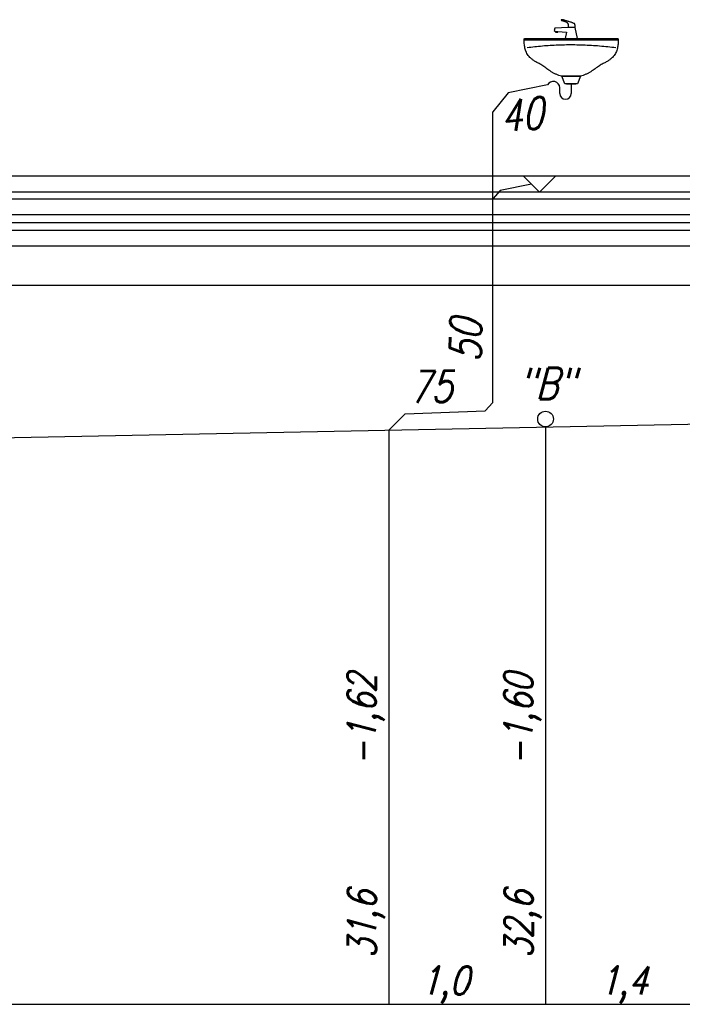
# Model space of a CAD drawing. Header units: millimetres. Extents: x 515 to 621, y 35 to 65.
# Tile 4 of 17: x 548.67 to 552.9, y 44.84 to 51.12. Entities that reach past the tile are written whole.
import ezdxf
from ezdxf.lldxf.tags import DXFTag

# ---------------------------------------------------------------- set-up
doc = ezdxf.new("R2010")
doc.units = ezdxf.units.MM
for name, color, linetype in [('IS_Konstrukcja', 1, 'SOLID'), ('IS_Odbiorniki', 2, 'SOLID'), ('S_Kanalizacja', 6, 'Continuous'), ('S_Opis - kanalizacja', 3, 'Continuous')]:
    doc.layers.add(name, color=color, linetype=linetype)
doc.styles.add('ROMANS', font='romans.shx', dxfattribs={"width": 0.8, "oblique": 10, "height": 16})
tags = doc.linetypes.add('SOLID', pattern=[10, 10, 0]).pattern_tags.tags
tags[6:7] = [DXFTag(74, 4), DXFTag(75, 0), DXFTag(340, '0'), DXFTag(46, 0.0), DXFTag(50, 0.0), DXFTag(44, 0.0), DXFTag(45, 0.0)]
tags[4:5] = [DXFTag(74, 4), DXFTag(75, 0), DXFTag(340, '0'), DXFTag(46, 0.0), DXFTag(50, 0.0), DXFTag(44, 0.0), DXFTag(45, 0.0)]

msp = doc.modelspace()

# ---------------------------------------------------------------- linework, layer by layer
at = {"layer": 'IS_Konstrukcja'}
for p, q in [((566.1455, 50.1188), (532.001, 50.1188)), ((531.5012, 50.0188), (566.1455, 50.0188)), ((531.7012, 49.9738), (566.1455, 49.9738)), ((531.9512, 49.8738), (566.1455, 49.8738)), ((531.9512, 49.8238), (566.1455, 49.8238)), ((531.9512, 49.7738), (566.1455, 49.7738)), ((531.9512, 49.6738), (566.1455, 49.6738)), ((531.9512, 49.4238), (566.1455, 49.4238))]:
    msp.add_line(p, q, dxfattribs=at)
at = {"layer": 'IS_Odbiorniki', "ltscale": 0.01}
for p, q in [((552.0855, 51.0623), (552.0805, 51.0473)), ((552.1705, 51.0673), (552.0855, 51.0623)), ((552.2155, 51.0673), (552.1705, 51.0673)), ((552.2305, 50.9973), (552.2155, 51.0673)), ((552.0805, 51.0473), (552.0905, 51.0423)), ((552.0905, 51.0423), (552.0905, 51.0373)), ((552.0905, 51.0423), (552.1055, 51.0423)), ((552.0905, 51.0373), (552.1055, 51.0373)), ((552.1055, 51.0373), (552.1055, 51.0423)), ((552.1055, 51.0423), (552.1605, 51.0373)), ((552.1605, 51.0373), (552.1505, 50.9973)), ((552.4897, 50.9873), (551.8897, 50.9873)), ((552.1505, 50.9973), (552.2305, 50.9973)), ((552.1497, 50.7073), (552.1297, 50.7573)), ((552.1297, 50.7573), (552.2497, 50.7573)), ((552.2497, 50.7573), (552.2297, 50.7073)), ((552.2297, 50.7073), (552.1497, 50.7073)), ((552.1597, 50.7073), (552.2197, 50.7073))]:
    msp.add_line(p, q, dxfattribs=at)
for points, knots in [([(552.1305, 51.1173), (552.13, 51.1173), (552.1293, 51.1172), (552.1283, 51.1169), (552.1275, 51.1164), (552.127, 51.1158), (552.1267, 51.1151), (552.1267, 51.1144), (552.127, 51.1138), (552.1275, 51.1131), (552.1283, 51.1127), (552.1293, 51.1124), (552.13, 51.1123), (552.1305, 51.1123)], [0, 0, 0, 0, 0.001245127, 0.002286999, 0.003170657, 0.003941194, 0.004643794, 0.005323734, 0.006026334, 0.006796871, 0.007680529, 0.008722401, 0.009967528, 0.009967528, 0.009967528, 0.009967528]), ([(552.2105, 51.0923), (552.2092, 51.0929), (552.2059, 51.0943), (552.2001, 51.0965), (552.1928, 51.0992), (552.1843, 51.1021), (552.1752, 51.1052), (552.1658, 51.1082), (552.1566, 51.111), (552.1482, 51.1135), (552.1408, 51.1154), (552.1351, 51.1167), (552.1318, 51.1173), (552.1305, 51.1173)], [0, 0, 0, 0, 0.00425061, 0.01060033, 0.01857776, 0.02770772, 0.03751411, 0.04752065, 0.05725134, 0.06623092, 0.07398599, 0.08004815, 0.08396819, 0.08396819, 0.08396819, 0.08396819]), ([(552.1305, 51.1123), (552.1322, 51.1119), (552.1355, 51.111), (552.1403, 51.1096), (552.1446, 51.1083), (552.1484, 51.1069), (552.1519, 51.1055), (552.155, 51.1042), (552.1577, 51.1028), (552.1601, 51.1015), (552.1622, 51.1001), (552.1639, 51.0987), (552.165, 51.0978), (552.1655, 51.0973)], [0, 0, 0, 0, 0.00538586, 0.01031526, 0.0148132, 0.01890511, 0.02261695, 0.02597538, 0.02900777, 0.03174242, 0.03420857, 0.03643647, 0.03845728, 0.03845728, 0.03845728, 0.03845728]), ([(552.1655, 51.0973), (552.1659, 51.0969), (552.1667, 51.096), (552.1678, 51.0945), (552.1686, 51.0929), (552.1692, 51.0911), (552.1697, 51.089), (552.17, 51.0865), (552.1702, 51.0837), (552.1704, 51.0804), (552.1704, 51.0766), (552.1705, 51.0722), (552.1705, 51.069), (552.1705, 51.0673)], [0, 0, 0, 0, 0.00185377, 0.00361935, 0.00539526, 0.00728567, 0.00939151, 0.01180502, 0.01460929, 0.01788047, 0.0216903, 0.02610811, 0.03120202, 0.03120202, 0.03120202, 0.03120202]), ([(552.2155, 51.0673), (552.2155, 51.0682), (552.2155, 51.07), (552.2154, 51.0727), (552.2154, 51.0754), (552.2152, 51.0779), (552.215, 51.0804), (552.2147, 51.0828), (552.2142, 51.0851), (552.2136, 51.0872), (552.2128, 51.0891), (552.2118, 51.0908), (552.2109, 51.0918), (552.2105, 51.0923)], [0, 0, 0, 0, 0.00272352, 0.00542462, 0.00808148, 0.01067349, 0.0131821, 0.01559189, 0.0178921, 0.0200787, 0.02215732, 0.02414676, 0.02608271, 0.02608271, 0.02608271, 0.02608271]), ([(551.8897, 50.9873), (551.8897, 50.9881), (551.8897, 50.9896), (551.8897, 50.9917), (551.8898, 50.9933), (551.8901, 50.9946), (551.8905, 50.9957), (551.8913, 50.9964), (551.8923, 50.9969), (551.8936, 50.9971), (551.8953, 50.9973), (551.8973, 50.9973), (551.8988, 50.9973), (551.8997, 50.9973)], [0, 0, 0, 0, 0.00248686, 0.00452361, 0.0061602, 0.00745999, 0.00851852, 0.00948541, 0.01054394, 0.01184374, 0.01348033, 0.01551707, 0.01800393, 0.01800393, 0.01800393, 0.01800393]), ([(551.9747, 50.8423), (551.9682, 50.8457), (551.9562, 50.8528), (551.9401, 50.8644), (551.9268, 50.8766), (551.9159, 50.8892), (551.9073, 50.9022), (551.9008, 50.9156), (551.896, 50.9294), (551.8928, 50.9435), (551.8908, 50.9579), (551.8898, 50.9725), (551.8897, 50.9823), (551.8897, 50.9873)], [0, 0, 0, 0, 0.021932, 0.0416367, 0.0595148, 0.0759748, 0.091417, 0.10621, 0.1206684, 0.1350374, 0.1494888, 0.1641271, 0.1790021, 0.1790021, 0.1790021, 0.1790021]), ([(551.8997, 50.9973), (551.9212, 50.9973), (551.9619, 50.9973), (552.0203, 50.9973), (552.0736, 50.9973), (552.1231, 50.9973), (552.1702, 50.9973), (552.2164, 50.9973), (552.2631, 50.9973), (552.3116, 50.9973), (552.3633, 50.9973), (552.4197, 50.9973), (552.459, 50.9973), (552.4797, 50.9973)], [0, 0, 0, 0, 0.0644478, 0.1223591, 0.1751315, 0.2241623, 0.270849, 0.316589, 0.3627799, 0.4108189, 0.4621037, 0.5180316, 0.58, 0.58, 0.58, 0.58]), ([(552.4747, 50.9373), (552.4577, 50.9396), (552.4234, 50.9437), (552.3715, 50.9487), (552.319, 50.9524), (552.2661, 50.9549), (552.2131, 50.9561), (552.1603, 50.9561), (552.1081, 50.9549), (552.0567, 50.9524), (552.0064, 50.9487), (551.9575, 50.9438), (551.9254, 50.9396), (551.9097, 50.9373)], [0, 0, 0, 0, 0.0514006, 0.1036089, 0.1563659, 0.2094104, 0.262479, 0.3153077, 0.3676327, 0.4191912, 0.4697227, 0.5189699, 0.5666808, 0.5666808, 0.5666808, 0.5666808]), ([(552.4897, 50.9823), (552.4897, 50.9777), (552.4895, 50.9687), (552.4885, 50.9551), (552.4865, 50.9415), (552.4833, 50.9281), (552.4785, 50.9148), (552.472, 50.9017), (552.4634, 50.8889), (552.4525, 50.8765), (552.4392, 50.8644), (552.4231, 50.8528), (552.4111, 50.8457), (552.4047, 50.8423)], [0, 0, 0, 0, 0.0136319, 0.0272549, 0.0408996, 0.0546511, 0.0686598, 0.0831463, 0.0983975, 0.1147522, 0.1325821, 0.1522713, 0.1742014, 0.1742014, 0.1742014, 0.1742014]), ([(552.4797, 50.9973), (552.4805, 50.9973), (552.482, 50.9973), (552.4841, 50.9972), (552.4857, 50.9971), (552.4871, 50.9967), (552.4881, 50.9959), (552.4888, 50.9948), (552.4893, 50.9933), (552.4895, 50.9913), (552.4896, 50.9889), (552.4897, 50.9858), (552.4897, 50.9835), (552.4897, 50.9823)], [0, 0, 0, 0, 0.00248688, 0.00452447, 0.00616882, 0.00750526, 0.00868128, 0.00991384, 0.01141668, 0.01334144, 0.01579113, 0.01884568, 0.02257596, 0.02257596, 0.02257596, 0.02257596]), ([(552.1297, 50.7573), (552.1234, 50.7586), (552.1113, 50.7619), (552.0939, 50.7687), (552.0776, 50.7766), (552.0623, 50.7855), (552.0479, 50.7948), (552.0344, 50.8044), (552.0215, 50.8138), (552.0092, 50.8226), (551.9975, 50.8306), (551.9861, 50.8373), (551.9785, 50.8409), (551.9747, 50.8423)], [0, 0, 0, 0, 0.0191562, 0.0377228, 0.0558192, 0.073481, 0.0906746, 0.1073143, 0.1232801, 0.1384359, 0.1526525, 0.165836, 0.1779722, 0.1779722, 0.1779722, 0.1779722]), ([(552.4047, 50.8423), (552.4009, 50.8409), (552.3931, 50.8373), (552.3814, 50.8305), (552.3693, 50.8226), (552.3566, 50.8138), (552.3433, 50.8044), (552.3294, 50.7949), (552.3149, 50.7855), (552.2996, 50.7767), (552.2837, 50.7687), (552.2671, 50.762), (552.2555, 50.7586), (552.2497, 50.7573)], [0, 0, 0, 0, 0.0122388, 0.0256763, 0.0402317, 0.0557566, 0.0720714, 0.0889894, 0.1063346, 0.1239573, 0.1417502, 0.1596661, 0.1777372, 0.1777372, 0.1777372, 0.1777372]), ([(552.2497, 50.7573), (552.2465, 50.7573), (552.2401, 50.7573), (552.2304, 50.7573), (552.2207, 50.7573), (552.2107, 50.7573), (552.2004, 50.7573), (552.1898, 50.7573), (552.1788, 50.7573), (552.1674, 50.7573), (552.1553, 50.7573), (552.1427, 50.7573), (552.1341, 50.7573), (552.1297, 50.7573)], [0, 0, 0, 0, 0.0095567, 0.0191811, 0.0289406, 0.0389031, 0.049136, 0.059707, 0.0706837, 0.0821337, 0.0941247, 0.1067243, 0.12, 0.12, 0.12, 0.12])]:
    msp.add_open_spline(points, degree=3, knots=knots, dxfattribs=at)
at = {"layer": 'S_Kanalizacja'}
for p, q in [((552.0381, 50.7016), (551.7878, 50.6498)), ((552.1897, 50.7073), (552.1897, 50.6462)), ((551.7878, 50.6498), (551.6899, 50.5295)), ((552.1177, 50.6462), (552.1177, 50.6834)), ((551.6899, 48.675), (551.6899, 50.5295)), ((551.9357, 50.0677), (551.7374, 50.0279)), ((551.7374, 50.0279), (551.6899, 49.9738)), ((519.7262, 47.8738), (558.9325, 48.6579)), ((551.1299, 48.6035), (551.6399, 48.6231)), ((551.6399, 48.6231), (551.6899, 48.675)), ((551.0262, 48.4998), (551.1299, 48.6035))]:
    msp.add_line(p, q, dxfattribs=at)
at = {"layer": 'S_Kanalizacja', "color": 2, "ltscale": 0.01}
for p, q in [((551.8846, 50.1188), (551.9867, 50.0166)), ((551.9867, 50.0166), (552.0889, 50.1188))]:
    msp.add_line(p, q, dxfattribs=at)
at = {"layer": 'S_Kanalizacja', "ltscale": 5}
msp.add_circle((552.0262, 48.5699), 0.0501, dxfattribs=at)
at = {"layer": 'S_Kanalizacja'}
for centre, radius, start, end in [((552.0752, 50.6807), 0.0426, 3.68836, 150.5528), ((552.1537, 50.6462), 0.036, 180, 0)]:
    msp.add_arc(centre, radius, start, end, dxfattribs=at)
at = {"layer": 'S_Opis - kanalizacja', "color": 1}
for p, q in [((551.0262, 48.4998), (551.0262, 44.8366)), ((552.0262, 48.5198), (552.0262, 44.8366)), ((519.4262, 44.8366), (565.9262, 44.8366))]:
    msp.add_line(p, q, dxfattribs=at)

# ---------------------------------------------------------------- texts
at = {"layer": 'S_Opis - kanalizacja', "style": 'ROMANS', "oblique": 15, "width": 0.8}
for s, rotation, p in [('40', 5.70843, (551.7469, 50.3987)), ('50', 89.22883, (551.6146, 48.9327)), ('75', 1.47945, (551.1598, 48.6726))]:
    msp.add_text(s, height=0.2, rotation=rotation, dxfattribs=at).set_placement(p)
msp.add_text('"B"', height=0.2, dxfattribs=at).set_placement((551.853, 48.6971))
at = {"layer": 'S_Opis - kanalizacja', "color": 2, "ltscale": 0.1, "style": 'ROMANS', "oblique": 15, "width": 0.8}
for s, p in [('-1,62', (550.9427, 46.3543)), ('-1,60', (551.9427, 46.3543)), ('31,6', (550.945, 45.132)), ('32,6', (551.945, 45.132))]:
    msp.add_text(s, height=0.18, rotation=90, dxfattribs=at).set_placement(p)
for s, p in [('1,0', (551.2292, 44.8982)), ('1,4', (552.37, 44.8982))]:
    msp.add_text(s, height=0.18, dxfattribs=at).set_placement(p)

doc.saveas('drawing.dxf')
